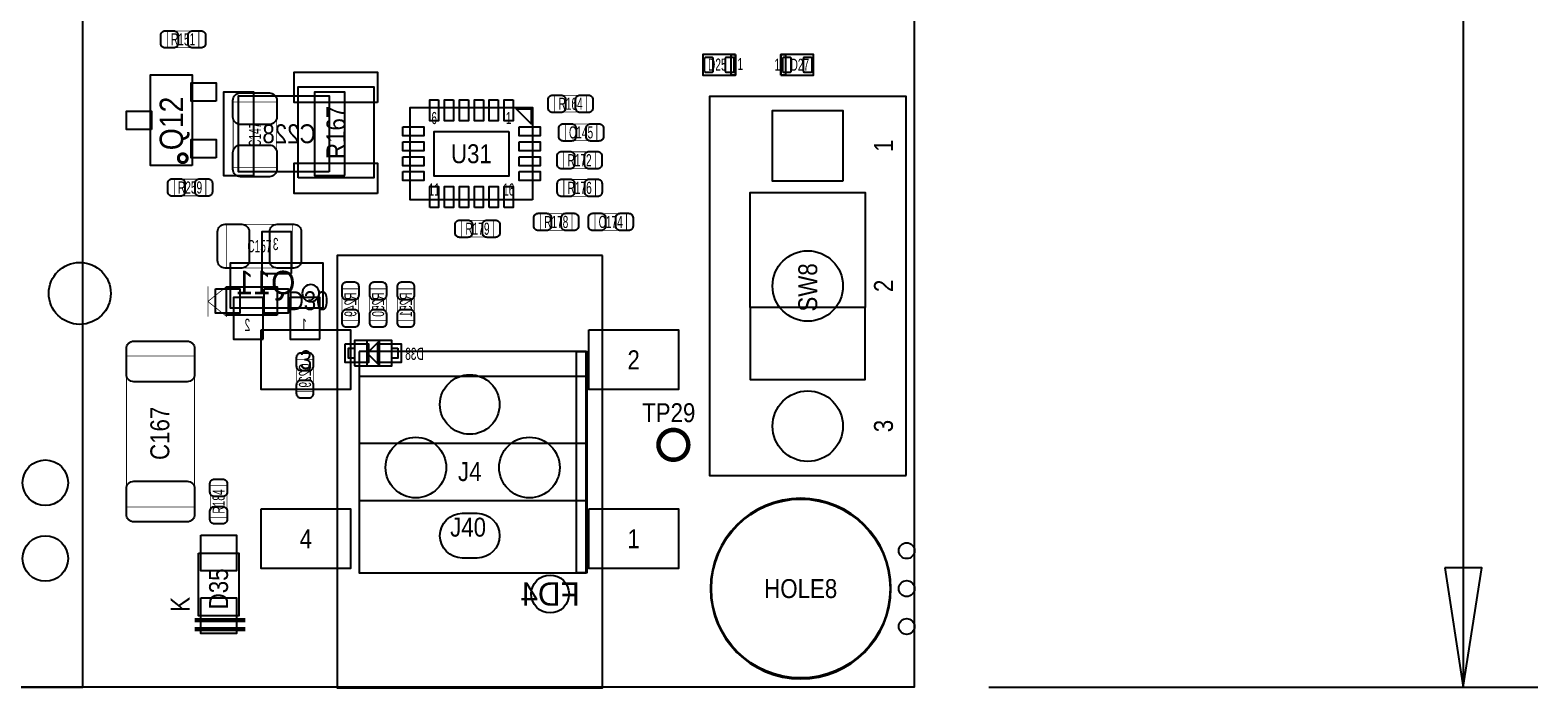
# Model space of a CAD drawing. Extents: x -31 to 174, y -12 to 124.
# Tile 14 of 20: x 121 to 172, y 0 to 22. Entities that reach past the tile are written whole.
import ezdxf
from ezdxf.enums import TextEntityAlignment as Align

# ---------------------------------------------------------------- set-up
doc = ezdxf.new("R2010")
doc.units = 0
for name, color, linetype in [('BG_DIMENSION', 1, 'CONTINUOUS'), ('BG_OUTLINE', 3, 'CONTINUOUS'), ('PG_ASSEMBLY_BOTTOM', 140, 'CONTINUOUS'), ('PG_ASSEMBLY_TOP', 140, 'CONTINUOUS'), ('PIN_BOTTOM', 2, 'CONTINUOUS'), ('PIN_TOP', 160, 'CONTINUOUS'), ('RD_ASSEMBLY_BOTTOM', 140, 'CONTINUOUS'), ('RD_ASSEMBLY_TOP', 140, 'CONTINUOUS')]:
    doc.layers.add(name, color=color, linetype=linetype)

msp = doc.modelspace()

# ---------------------------------------------------------------- linework, layer by layer
at = {"layer": 'BG_DIMENSION'}
for points in [[(169.04462, 28.56865), (169.04462, -0.00508)], [(168.41978, 3.994912), (169.04462, -0.00508), (169.66946, 3.994912), (168.41978, 3.994912)], [(153.122122, -0.00508), (171.544742, -0.00508)]]:
    msp.add_lwpolyline(points, dxfattribs=at)
at = {"layer": 'BG_OUTLINE'}
msp.add_lwpolyline([(0, 0), (0, 46.233588), (5.526532, 46.233588, 0.413393), (6.522212, 47.232062), (6.522212, 48.731932, 0.414214), (5.522214, 49.73193), (0, 49.73193), (0, 74.98207), (5.522214, 74.98207, 0.414214), (6.522212, 75.982068), (6.522212, 77.481938, 0.413393), (5.526532, 78.480412), (0, 78.480412), (0, 89.662), (150.622, 89.662), (150.622, 0)], format="xyb", close=True, dxfattribs=at)
at = {"layer": 'PG_ASSEMBLY_BOTTOM'}
msp.add_lwpolyline([(130.99161, 17.27962), (127.94361, 17.27962), (127.94361, 19.81962), (130.99161, 19.81962)], close=True, dxfattribs=at)
for points in [[(130.78841, 12.7127), (130.78841, 14.212824), (127.668274, 14.212824), (127.668274, 12.7127), (130.78841, 12.7127)], [(131.841748, 11.362944), (131.841748, 11.023092), (131.64185, 11.023092), (131.64185, 11.362944), (131.841748, 11.362944)], [(131.841748, 10.768076), (133.091936, 10.768076), (133.091936, 11.61796), (131.841748, 11.61796), (131.841748, 10.768076)], [(132.66674, 10.792968), (132.266944, 11.193018), (132.66674, 11.593068), (132.66674, 10.792968)], [(132.266944, 10.792968), (132.266944, 11.593068)], [(133.291834, 11.362944), (133.291834, 11.023092), (133.091936, 11.023092), (133.091936, 11.362944), (133.291834, 11.362944)]]:
    msp.add_lwpolyline(points, dxfattribs=at)
msp.add_lwpolyline([(130.655314, 13.208762, 1), (130.08737, 13.208762, 1)], format="xyb", close=True, dxfattribs=at)
at = {"layer": 'PG_ASSEMBLY_BOTTOM', "const_width": 0.024892}
for points in [[(131.98221, 13.35278), (131.422394, 13.35278), (131.422394, 12.292584), (131.98221, 12.292584), (131.98221, 13.35278)], [(132.352034, 12.292584), (132.91185, 12.292584), (132.91185, 13.35278), (132.352034, 13.35278), (132.352034, 12.292584)], [(133.84149, 13.35278), (133.281674, 13.35278), (133.281674, 12.292584), (133.84149, 12.292584), (133.84149, 13.35278)], [(130.45821, 10.976864), (129.898394, 10.976864), (129.898394, 9.916668), (130.45821, 9.916668), (130.45821, 10.976864)]]:
    msp.add_lwpolyline(points, dxfattribs=at)
at = {"layer": 'PG_ASSEMBLY_TOP'}
for points in [[(105.192322, 0), (122.722386, 0), (122.722386, 23.880064), (105.192322, 23.880064), (105.192322, 0)], [(144.6276, 21.213572), (143.52778, 21.213572), (143.52778, 20.513548), (144.6276, 20.513548), (144.6276, 21.213572)], [(146.14652, 20.513548), (147.24634, 20.513548), (147.24634, 21.213572), (146.14652, 21.213572), (146.14652, 20.513548)], [(150.35022, 7.09676), (150.35022, 19.79676), (143.74622, 19.79676), (143.74622, 7.09676), (150.35022, 7.09676)], [(137.813034, 16.331692), (133.712966, 16.331692), (133.712966, 19.431508), (137.813034, 19.431508), (137.813034, 16.331692)], [(140.1572, 14.47292), (131.25704, 14.47292), (131.25704, -0.0254), (140.1572, -0.0254), (140.1572, 14.47292)], [(129.250948, 12.47394), (127.549148, 12.47394), (127.549148, 13.41374), (129.250948, 13.41374), (129.250948, 12.47394)], [(145.11782, 12.72286), (145.11782, 10.30986), (148.97862, 10.30986), (148.97862, 12.72286)], [(131.994656, 11.24712), (131.994656, 3.83032), (139.614656, 3.83032), (139.614656, 11.24712), (131.994656, 11.24712)], [(139.614656, 10.30732), (139.614656, 10.40892), (131.994656, 10.40892), (131.994656, 8.17372), (139.614656, 8.17372), (139.614656, 6.24332), (132.020056, 6.24332)]]:
    msp.add_lwpolyline(points, dxfattribs=at)
for points, const_width in [([(125.558042, 21.437092), (125.558042, 21.996908), (126.618238, 21.996908), (126.618238, 21.437092), (125.558042, 21.437092)], 0.024892), ([(138.560302, 19.277076), (138.560302, 19.836892), (139.620498, 19.836892), (139.620498, 19.277076), (138.560302, 19.277076)], 0.024892), ([(127.768604, 19.616674), (129.228596, 19.616674), (129.228596, 17.416526), (127.768604, 17.416526), (127.768604, 19.616674)], 0.024892), ([(139.972288, 18.876772), (139.972288, 18.316956), (138.912092, 18.316956), (138.912092, 18.876772), (139.972288, 18.876772)], 0.024892), ([(139.921488, 17.944846), (139.921488, 17.38503), (138.861292, 17.38503), (138.861292, 17.944846), (139.921488, 17.944846)], 0.024892), ([(125.792738, 16.469868), (125.792738, 17.029684), (126.852934, 17.029684), (126.852934, 16.469868), (125.792738, 16.469868)], 0.024892), ([(139.925298, 17.017492), (139.925298, 16.457676), (138.865102, 16.457676), (138.865102, 17.017492), (139.925298, 17.017492)], 0.024892), ([(139.137898, 15.875508), (139.137898, 15.315692), (138.077702, 15.315692), (138.077702, 15.875508), (139.137898, 15.875508)], 0.024892), ([(140.966698, 15.875508), (140.966698, 15.315692), (139.906502, 15.315692), (139.906502, 15.875508), (140.966698, 15.875508)], 0.024892), ([(129.751074, 15.512796), (129.751074, 14.052804), (127.550926, 14.052804), (127.550926, 15.512796), (129.751074, 15.512796)], 0.024892), ([(135.436102, 15.088108), (135.436102, 15.647924), (136.496298, 15.647924), (136.496298, 15.088108), (135.436102, 15.088108)], 0.024892), ([(126.920752, 13.4366), (126.920752, 12.9286)], 0.0254), ([(126.920752, 12.9286), (127.555752, 13.4366)], 0.0254), ([(126.920752, 12.9286), (126.920752, 12.4206)], 0.0254), ([(127.555752, 12.4206), (126.920752, 12.9286)], 0.0254), ([(126.471172, 6.038596), (124.191268, 6.038596), (124.191268, 11.098784), (126.471172, 11.098784), (126.471172, 6.038596)], 0.024892), ([(127.559308, 5.691124), (126.999492, 5.691124), (126.999492, 6.75132), (127.559308, 6.75132), (127.559308, 5.691124)], 0.024892), ([(126.4793, 2.241296), (128.179322, 2.241296)], 0.150114), ([(126.4793, 1.941068), (128.179322, 1.941068)], 0.150114)]:
    msp.add_lwpolyline(points, dxfattribs=dict(at, const_width=const_width))
for points in [[(144.6276, 21.213572), (144.6276, 20.513548), (144.47774, 20.513548), (144.47774, 21.213572)], [(146.14652, 20.513548), (146.14652, 21.213572), (146.29638, 21.213572), (146.29638, 20.513548)], [(126.397004, 17.481804), (124.996956, 17.481804), (124.996956, 20.521676), (126.397004, 20.521676)], [(129.9464, 17.072864), (129.9464, 20.120864), (132.4864, 20.120864), (132.4864, 17.072864)], [(137.762996, 19.381724), (137.762996, 18.881598), (137.263124, 19.381724)], [(145.11782, 12.72286), (145.11782, 16.58366), (148.97862, 16.58366), (148.97862, 12.72286)], [(139.284456, 3.83032), (139.284456, 11.24712), (139.640056, 11.24712), (139.640056, 3.83032)], [(126.604522, 4.491228), (127.954278, 4.491228), (127.954278, 2.391156), (126.604522, 2.391156)]]:
    msp.add_lwpolyline(points, close=True, dxfattribs=at)
for points, const_width in [([(126.226062, 17.73174, 1), (125.929898, 17.73174, 1), (126.226062, 17.73174)], 0.1016), ([(143.039592, 8.121396, 1), (142.03934, 8.121396, 1), (143.039592, 8.121396)], 0.151892)]:
    msp.add_lwpolyline(points, format="xyb", dxfattribs=dict(at, const_width=const_width))
msp.add_lwpolyline([(149.838156, 3.302, 1), (143.785844, 3.302, 1), (149.838156, 3.302)], format="xyb", dxfattribs=at)
at = {"layer": 'PIN_BOTTOM'}
for points in [[(128.46431, 17.15262), (128.46431, 19.94662), (127.44831, 19.94662), (127.44831, 17.15262)], [(131.51231, 17.15262), (131.51231, 19.94662), (130.49631, 19.94662), (130.49631, 17.15262)], [(148.22932, 16.96466), (145.86712, 16.96466), (145.86712, 19.32686), (148.22932, 19.32686)], [(129.728468, 13.862812), (129.728468, 15.26286), (128.72847, 15.26286), (128.72847, 13.862812)], [(128.778508, 11.662664), (128.778508, 13.062712), (127.77851, 13.062712), (127.77851, 11.662664)], [(130.678428, 11.662664), (130.678428, 13.062712), (129.67843, 13.062712), (129.67843, 11.662664)], [(131.516882, 11.492992), (131.516882, 10.893044), (132.316982, 10.893044), (132.316982, 11.492992)], [(132.616702, 11.492992), (132.616702, 10.893044), (133.416802, 10.893044), (133.416802, 11.492992)]]:
    msp.add_lwpolyline(points, close=True, dxfattribs=at)
for points in [[(131.412234, 13.42263), (131.412234, 13.142722, 0.414846), (131.562348, 12.992608), (131.842256, 12.992608, 0.414846), (131.99237, 13.142722), (131.99237, 13.42263, 0.414846), (131.842256, 13.572744), (131.562348, 13.572744, 0.414846)], [(132.341874, 13.42263), (132.341874, 13.142722, 0.414846), (132.491988, 12.992608), (132.771896, 12.992608, 0.414846), (132.92201, 13.142722), (132.92201, 13.42263, 0.414846), (132.771896, 13.572744), (132.491988, 13.572744, 0.414846)], [(133.271514, 13.42263), (133.271514, 13.142722, 0.414846), (133.421628, 12.992608), (133.701536, 12.992608, 0.414846), (133.85165, 13.142722), (133.85165, 13.42263, 0.414846), (133.701536, 13.572744), (133.421628, 13.572744, 0.414846)], [(131.99237, 12.222734), (131.99237, 12.502642, 0.414846), (131.842256, 12.652756), (131.562348, 12.652756, 0.414846), (131.412234, 12.502642), (131.412234, 12.222734, 0.414846), (131.562348, 12.07262), (131.842256, 12.07262, 0.414846)], [(132.92201, 12.222734), (132.92201, 12.502642, 0.414846), (132.771896, 12.652756), (132.491988, 12.652756, 0.414846), (132.341874, 12.502642), (132.341874, 12.222734, 0.414846), (132.491988, 12.07262), (132.771896, 12.07262, 0.414846)], [(133.85165, 12.222734), (133.85165, 12.502642, 0.414846), (133.701536, 12.652756), (133.421628, 12.652756, 0.414846), (133.271514, 12.502642), (133.271514, 12.222734, 0.414846), (133.421628, 12.07262), (133.701536, 12.07262, 0.414846)], [(129.888234, 11.046714), (129.888234, 10.766806, 0.414846), (130.038348, 10.616692), (130.318256, 10.616692, 0.414846), (130.46837, 10.766806), (130.46837, 11.046714, 0.414846), (130.318256, 11.196828), (130.038348, 11.196828, 0.414846)], [(130.46837, 9.846818), (130.46837, 10.126726, 0.414846), (130.318256, 10.27684), (130.038348, 10.27684, 0.414846), (129.888234, 10.126726), (129.888234, 9.846818, 0.414846), (130.038348, 9.696704), (130.318256, 9.696704, 0.414846)], [(135.95604, 4.32435), (135.4582, 4.32435, -1), (135.4582, 5.82549), (135.95604, 5.82549, -1)]]:
    msp.add_lwpolyline(points, format="xyb", close=True, dxfattribs=at)
for centre, radius in [((122.62231, 13.200126), 1.038987), ((147.04822, 13.44676), 1.1811), ((135.70712, 9.4742), 0.999998), ((147.04822, 8.74776), 1.1811), ((133.899656, 7.36092), 1.016), ((137.709656, 7.36092), 1.016), ((121.467372, 6.850126), 0.764032), ((146.812, 3.302), 2.9972), ((121.467372, 4.310126), 0.764032), ((150.368, 4.572), 0.2667), ((138.40333, 3.12039), 0.635), ((150.368, 3.302), 0.2667), ((150.368, 2.032), 0.2667)]:
    msp.add_circle(centre, radius, dxfattribs=at)
at = {"layer": 'PIN_TOP'}
for points in [[(125.488192, 22.007068), (125.7681, 22.007068, -0.414846), (125.918214, 21.856954), (125.918214, 21.577046, -0.414846), (125.7681, 21.426932), (125.488192, 21.426932, -0.414846), (125.338078, 21.577046), (125.338078, 21.856954, -0.414846)], [(126.688088, 21.426932), (126.40818, 21.426932, -0.414846), (126.258066, 21.577046), (126.258066, 21.856954, -0.414846), (126.40818, 22.007068), (126.688088, 22.007068, -0.414846), (126.838202, 21.856954), (126.838202, 21.577046, -0.414846)], [(143.827754, 21.113496), (143.627602, 21.113496, 0.414463), (143.577564, 21.063458), (143.577564, 20.663662, 0.414463), (143.627602, 20.613624), (143.827754, 20.613624, 0.414463), (143.877792, 20.663662), (143.877792, 21.063458, 0.414463)], [(144.527778, 21.113496), (144.327626, 21.113496, 0.414463), (144.277588, 21.063458), (144.277588, 20.663662, 0.414463), (144.327626, 20.613624), (144.527778, 20.613624, 0.414463), (144.577816, 20.663662), (144.577816, 21.063458, 0.414463)], [(146.246342, 20.613624), (146.446494, 20.613624, 0.414463), (146.496532, 20.663662), (146.496532, 21.063458, 0.414463), (146.446494, 21.113496), (146.246342, 21.113496, 0.414463), (146.196304, 21.063458), (146.196304, 20.663662, 0.414463)], [(146.946366, 20.613624), (147.146518, 20.613624, 0.414463), (147.196556, 20.663662), (147.196556, 21.063458, 0.414463), (147.146518, 21.113496), (146.946366, 21.113496, 0.414463), (146.896328, 21.063458), (146.896328, 20.663662, 0.414463)], [(129.233676, 19.671538), (129.233676, 19.111722, -0.414709), (128.983486, 18.861532), (128.013714, 18.861532, -0.414709), (127.763524, 19.111722), (127.763524, 19.671538, -0.414709), (128.013714, 19.921728), (128.983486, 19.921728, -0.414709)], [(138.490452, 19.847052), (138.77036, 19.847052, -0.414846), (138.920474, 19.696938), (138.920474, 19.41703, -0.414846), (138.77036, 19.266916), (138.490452, 19.266916, -0.414846), (138.340338, 19.41703), (138.340338, 19.696938, -0.414846)], [(139.690348, 19.266916), (139.41044, 19.266916, -0.414846), (139.260326, 19.41703), (139.260326, 19.696938, -0.414846), (139.41044, 19.847052), (139.690348, 19.847052, -0.414846), (139.840462, 19.696938), (139.840462, 19.41703, -0.414846)], [(138.842242, 18.886932), (139.12215, 18.886932, -0.414846), (139.272264, 18.736818), (139.272264, 18.45691, -0.414846), (139.12215, 18.306796), (138.842242, 18.306796, -0.414846), (138.692128, 18.45691), (138.692128, 18.736818, -0.414846)], [(140.042138, 18.306796), (139.76223, 18.306796, -0.414846), (139.612116, 18.45691), (139.612116, 18.736818, -0.414846), (139.76223, 18.886932), (140.042138, 18.886932, -0.414846), (140.192252, 18.736818), (140.192252, 18.45691, -0.414846)], [(127.763524, 17.361662), (127.763524, 17.921478, -0.414709), (128.013714, 18.171668), (128.983486, 18.171668, -0.414709), (129.233676, 17.921478), (129.233676, 17.361662, -0.414709), (128.983486, 17.111472), (128.013714, 17.111472, -0.414709)], [(138.791442, 17.955006), (139.07135, 17.955006, -0.414846), (139.221464, 17.804892), (139.221464, 17.524984, -0.414846), (139.07135, 17.37487), (138.791442, 17.37487, -0.414846), (138.641328, 17.524984), (138.641328, 17.804892, -0.414846)], [(139.991338, 17.37487), (139.71143, 17.37487, -0.414846), (139.561316, 17.524984), (139.561316, 17.804892, -0.414846), (139.71143, 17.955006), (139.991338, 17.955006, -0.414846), (140.141452, 17.804892), (140.141452, 17.524984, -0.414846)], [(125.722888, 17.039844), (126.002796, 17.039844, -0.414846), (126.15291, 16.88973), (126.15291, 16.609822, -0.414846), (126.002796, 16.459708), (125.722888, 16.459708, -0.414846), (125.572774, 16.609822), (125.572774, 16.88973, -0.414846)], [(126.922784, 16.459708), (126.642876, 16.459708, -0.414846), (126.492762, 16.609822), (126.492762, 16.88973, -0.414846), (126.642876, 17.039844), (126.922784, 17.039844, -0.414846), (127.072898, 16.88973), (127.072898, 16.609822, -0.414846)], [(138.795252, 17.027652), (139.07516, 17.027652, -0.414846), (139.225274, 16.877538), (139.225274, 16.59763, -0.414846), (139.07516, 16.447516), (138.795252, 16.447516, -0.414846), (138.645138, 16.59763), (138.645138, 16.877538, -0.414846)], [(139.995148, 16.447516), (139.71524, 16.447516, -0.414846), (139.565126, 16.59763), (139.565126, 16.877538, -0.414846), (139.71524, 17.027652), (139.995148, 17.027652, -0.414846), (140.145262, 16.877538), (140.145262, 16.59763, -0.414846)], [(138.007852, 15.885668), (138.28776, 15.885668, -0.414846), (138.437874, 15.735554), (138.437874, 15.455646, -0.414846), (138.28776, 15.305532), (138.007852, 15.305532, -0.414846), (137.857738, 15.455646), (137.857738, 15.735554, -0.414846)], [(139.207748, 15.305532), (138.92784, 15.305532, -0.414846), (138.777726, 15.455646), (138.777726, 15.735554, -0.414846), (138.92784, 15.885668), (139.207748, 15.885668, -0.414846), (139.357862, 15.735554), (139.357862, 15.455646, -0.414846)], [(139.836652, 15.885668), (140.11656, 15.885668, -0.414846), (140.266674, 15.735554), (140.266674, 15.455646, -0.414846), (140.11656, 15.305532), (139.836652, 15.305532, -0.414846), (139.686538, 15.455646), (139.686538, 15.735554, -0.414846)], [(141.036548, 15.305532), (140.75664, 15.305532, -0.414846), (140.606526, 15.455646), (140.606526, 15.735554, -0.414846), (140.75664, 15.885668), (141.036548, 15.885668, -0.414846), (141.186662, 15.735554), (141.186662, 15.455646, -0.414846)], [(127.496062, 15.517876), (128.055878, 15.517876, -0.414709), (128.306068, 15.267686), (128.306068, 14.297914, -0.414709), (128.055878, 14.047724), (127.496062, 14.047724, -0.414709), (127.245872, 14.297914), (127.245872, 15.267686, -0.414709)], [(129.805938, 14.047724), (129.246122, 14.047724, -0.414709), (128.995932, 14.297914), (128.995932, 15.267686, -0.414709), (129.246122, 15.517876), (129.805938, 15.517876, -0.414709), (130.056128, 15.267686), (130.056128, 14.297914, -0.414709)], [(135.366252, 15.658084), (135.64616, 15.658084, -0.414846), (135.796274, 15.50797), (135.796274, 15.228062, -0.414846), (135.64616, 15.077948), (135.366252, 15.077948, -0.414846), (135.216138, 15.228062), (135.216138, 15.50797, -0.414846)], [(136.566148, 15.077948), (136.28624, 15.077948, -0.414846), (136.136126, 15.228062), (136.136126, 15.50797, -0.414846), (136.28624, 15.658084), (136.566148, 15.658084, -0.414846), (136.716262, 15.50797), (136.716262, 15.228062, -0.414846)], [(126.476252, 11.34872), (126.476252, 10.488676, -0.414258), (126.226316, 10.23874), (124.436124, 10.23874, -0.414258), (124.186188, 10.488676), (124.186188, 11.34872, -0.414258), (124.436124, 11.598656), (126.226316, 11.598656, -0.414258)], [(124.186188, 5.78866), (124.186188, 6.648704, -0.414258), (124.436124, 6.89864), (126.226316, 6.89864, -0.414258), (126.476252, 6.648704), (126.476252, 5.78866, -0.414258), (126.226316, 5.538724), (124.436124, 5.538724, -0.414258)], [(127.569468, 6.82117), (127.569468, 6.541262, -0.414846), (127.419354, 6.391148), (127.139446, 6.391148, -0.414846), (126.989332, 6.541262), (126.989332, 6.82117, -0.414846), (127.139446, 6.971284), (127.419354, 6.971284, -0.414846)], [(126.989332, 5.621274), (126.989332, 5.901182, -0.414846), (127.139446, 6.051296), (127.419354, 6.051296, -0.414846), (127.569468, 5.901182), (127.569468, 5.621274, -0.414846), (127.419354, 5.47116), (127.139446, 5.47116, -0.414846)], [(135.95604, 4.32435), (135.4582, 4.32435, -1), (135.4582, 5.82549), (135.95604, 5.82549, -1)]]:
    msp.add_lwpolyline(points, format="xyb", close=True, dxfattribs=at)
for points in [[(127.200914, 19.6469), (126.362714, 19.6469), (126.362714, 20.2565), (127.200914, 20.2565)], [(132.6134, 19.600164), (129.8194, 19.600164), (129.8194, 20.616164), (132.6134, 20.616164)], [(125.031246, 18.69694), (124.193046, 18.69694), (124.193046, 19.30654), (125.031246, 19.30654)], [(134.663053, 19.685762), (134.663053, 18.981674), (134.363079, 18.981674), (134.363079, 19.685762)], [(135.162925, 19.685762), (135.162925, 18.981674), (134.862951, 18.981674), (134.862951, 19.685762)], [(135.663051, 19.685762), (135.663051, 18.981674), (135.363077, 18.981674), (135.363077, 19.685762)], [(136.162923, 19.685762), (136.162923, 18.981674), (135.862949, 18.981674), (135.862949, 19.685762)], [(136.663049, 19.685762), (136.663049, 18.981674), (136.363075, 18.981674), (136.363075, 19.685762)], [(137.162921, 19.685762), (137.162921, 18.981674), (136.862947, 18.981674), (136.862947, 19.685762)], [(148.22932, 16.96466), (145.86712, 16.96466), (145.86712, 19.32686), (148.22932, 19.32686)], [(133.458966, 18.781649), (134.163054, 18.781649), (134.163054, 18.481675), (133.458966, 18.481675)], [(137.362946, 18.781649), (138.067034, 18.781649), (138.067034, 18.481675), (137.362946, 18.481675)], [(127.200914, 17.74698), (126.362714, 17.74698), (126.362714, 18.35658), (127.200914, 18.35658)], [(133.458966, 18.281523), (134.163054, 18.281523), (134.163054, 17.981549), (133.458966, 17.981549)], [(137.013061, 18.631662), (137.013061, 17.131538), (134.512939, 17.131538), (134.512939, 18.631662)], [(137.362946, 18.281523), (138.067034, 18.281523), (138.067034, 17.981549), (137.362946, 17.981549)], [(133.458966, 17.781651), (134.163054, 17.781651), (134.163054, 17.481677), (133.458966, 17.481677)], [(137.362946, 17.781651), (138.067034, 17.781651), (138.067034, 17.481677), (137.362946, 17.481677)], [(132.6134, 16.552164), (129.8194, 16.552164), (129.8194, 17.568164), (132.6134, 17.568164)], [(133.458966, 17.281525), (134.163054, 17.281525), (134.163054, 16.981551), (133.458966, 16.981551)], [(137.362946, 17.281525), (138.067034, 17.281525), (138.067034, 16.981551), (137.362946, 16.981551)], [(134.362952, 16.077438), (134.362952, 16.781526), (134.662926, 16.781526), (134.662926, 16.077438)], [(134.862824, 16.077438), (134.862824, 16.781526), (135.162798, 16.781526), (135.162798, 16.077438)], [(135.36295, 16.077438), (135.36295, 16.781526), (135.662924, 16.781526), (135.662924, 16.077438)], [(135.862822, 16.077438), (135.862822, 16.781526), (136.162796, 16.781526), (136.162796, 16.077438)], [(136.362948, 16.077438), (136.362948, 16.781526), (136.662922, 16.781526), (136.662922, 16.077438)], [(136.86282, 16.077438), (136.86282, 16.781526), (137.162794, 16.781526), (137.162794, 16.077438)], [(127.180848, 13.35024), (127.993648, 13.35024), (127.993648, 12.53744), (127.180848, 12.53744)], [(128.806448, 13.35024), (129.619248, 13.35024), (129.619248, 12.53744), (128.806448, 12.53744)], [(128.708023, 11.972798), (131.708017, 11.972798), (131.708017, 9.972802), (128.708023, 9.972802)], [(139.706223, 11.972798), (142.706217, 11.972798), (142.706217, 9.972802), (139.706223, 9.972802)], [(128.708023, 5.973318), (131.708017, 5.973318), (131.708017, 3.973322), (128.708023, 3.973322)], [(139.706223, 5.973318), (142.706217, 5.973318), (142.706217, 3.973322), (139.706223, 3.973322)], [(126.6825, 5.088128), (127.8763, 5.088128), (127.8763, 3.894328), (126.6825, 3.894328)], [(126.6825, 2.988056), (127.8763, 2.988056), (127.8763, 1.794256), (126.6825, 1.794256)]]:
    msp.add_lwpolyline(points, close=True, dxfattribs=at)
for centre, radius in [((122.62231, 13.200126), 1.038987), ((147.04822, 13.44676), 1.1811), ((135.70712, 9.4742), 0.999998), ((147.04822, 8.74776), 1.1811), ((142.539466, 8.121396), 0.4953), ((133.899656, 7.36092), 1.016), ((137.709656, 7.36092), 1.016), ((121.467372, 6.850126), 0.764032), ((146.812, 3.302), 2.9972), ((121.467372, 4.310126), 0.764032), ((150.368, 4.572), 0.2667), ((150.368, 3.302), 0.2667), ((150.368, 2.032), 0.2667)]:
    msp.add_circle(centre, radius, dxfattribs=at)

# ---------------------------------------------------------------- texts
at = {"layer": 'PG_ASSEMBLY_BOTTOM', "text_generation_flag": 2, "width": 0.625}
for s, p in [('3', (129.291842, 14.651736)), ('2', (128.341882, 11.943588)), ('1', (130.241802, 11.943588))]:
    msp.add_text(s, height=0.4064, dxfattribs=at).set_placement(p)
at = {"layer": 'PG_ASSEMBLY_TOP', "width": 0.625}
for p in [(144.68983, 20.68703), (145.93316, 20.66671)]:
    msp.add_text('1', height=0.4064, dxfattribs=at).set_placement(p)
at = {"layer": 'PG_ASSEMBLY_TOP'}
for s, height, width, p in [('6', 0.4064, 0.625, (134.513066, 18.876518)), ('1', 0.4064, 0.625, (137.012934, 18.876518)), ('11', 0.4064, 0.625, (134.513066, 16.480282)), ('16', 0.4064, 0.625, (137.012934, 16.480282)), ('3', 0.635, 0.88, (130.20802, 10.6553)), ('2', 0.635, 0.88, (141.20622, 10.6553)), ('4', 0.635, 0.88, (130.20802, 4.65582)), ('1', 0.635, 0.88, (141.20622, 4.65582))]:
    msp.add_text(s, height=height, dxfattribs=dict(at, width=width)).set_placement(p, align=Align.CENTER)
at = {"layer": 'PG_ASSEMBLY_TOP', "width": 0.88}
for s, p in [('1', (149.90572, 17.94256)), ('2', (149.90572, 13.24356)), ('3', (149.90572, 8.54456)), ('K', (126.30658, 2.52476))]:
    msp.add_text(s, height=0.635, rotation=90, dxfattribs=at).set_placement(p)
at = {"layer": 'RD_ASSEMBLY_BOTTOM', "text_generation_flag": 2}
for s, height, width, p in [('C228', 0.635, 0.88, (130.53695, 18.23339)), ('D38', 0.4064, 0.625, (134.16534, 10.97026))]:
    msp.add_text(s, height=height, dxfattribs=dict(at, width=width)).set_placement(p)
msp.add_text('Q11', height=0.7874, dxfattribs=at).set_placement((129.8575, 13.1699))
at = {"layer": 'RD_ASSEMBLY_BOTTOM', "text_generation_flag": 2, "width": 0.625}
for s, p in [('R249', (131.905502, 12.822682)), ('R250', (132.835142, 12.822682)), ('R251', (133.764782, 12.822682)), ('C229', (130.381502, 10.446766))]:
    msp.add_text(s, height=0.4064, rotation=90, dxfattribs=at).set_placement(p, align=Align.CENTER)
at = {"layer": 'RD_ASSEMBLY_BOTTOM', "text_generation_flag": 2}
msp.add_text('FD4', height=0.7874, dxfattribs=at).set_placement((138.40333, 2.72669), align=Align.CENTER)
at = {"layer": 'RD_ASSEMBLY_TOP'}
for s, height, width, p in [('R151', 0.4064, 0.625, (126.08814, 21.5138)), ('D25', 0.4064, 0.625, (144.01419, 20.66798)), ('D27', 0.4064, 0.625, (146.78152, 20.6629)), ('R164', 0.4064, 0.625, (139.0904, 19.353784)), ('C145', 0.4064, 0.625, (139.44219, 18.393664)), ('U31', 0.635, 0.88, (135.763, 17.5641)), ('R172', 0.4064, 0.625, (139.39139, 17.461738)), ('R259', 0.4064, 0.625, (126.322836, 16.546576)), ('R176', 0.4064, 0.625, (139.3952, 16.534384)), ('R178', 0.4064, 0.625, (138.6078, 15.3924)), ('C174', 0.4064, 0.625, (140.4366, 15.3924)), ('R179', 0.4064, 0.625, (135.9662, 15.164816)), ('C157', 0.4064, 0.625, (128.651, 14.5796)), ('D30', 0.635, 0.88, (130.28422, 12.6365)), ('J4', 0.635, 0.88, (135.70712, 6.90626)), ('J40', 0.635, 0.88, (135.65124, 5.04444)), ('HOLE8', 0.635, 0.88, (146.812, 2.9845))]:
    msp.add_text(s, height=height, dxfattribs=dict(at, width=width)).set_placement(p, align=Align.CENTER)
at = {"layer": 'RD_ASSEMBLY_TOP', "width": 0.903226}
msp.add_text('Q12', height=0.7874, rotation=90, dxfattribs=at).set_placement((126.09068, 17.99844))
at = {"layer": 'RD_ASSEMBLY_TOP'}
for s, height, width, p in [('R167', 0.635, 0.88, (131.5339, 18.596864)), ('C147', 0.4064, 0.625, (128.7018, 18.5166)), ('C167', 0.635, 0.88, (125.62586, 8.50646)), ('R184', 0.4064, 0.625, (127.4826, 6.221222)), ('D35', 0.635, 0.88, (127.5969, 3.291332))]:
    msp.add_text(s, height=height, rotation=90, dxfattribs=dict(at, width=width)).set_placement(p, align=Align.CENTER)
at = {"layer": 'RD_ASSEMBLY_TOP', "width": 0.88}
msp.add_text('SW8', height=0.635, rotation=90, dxfattribs=at).set_placement((147.36572, 14.20876), align=Align.RIGHT)
msp.add_text('TP29', height=0.635, dxfattribs=at).set_placement((141.4907, 8.88238))

doc.saveas('drawing.dxf')
